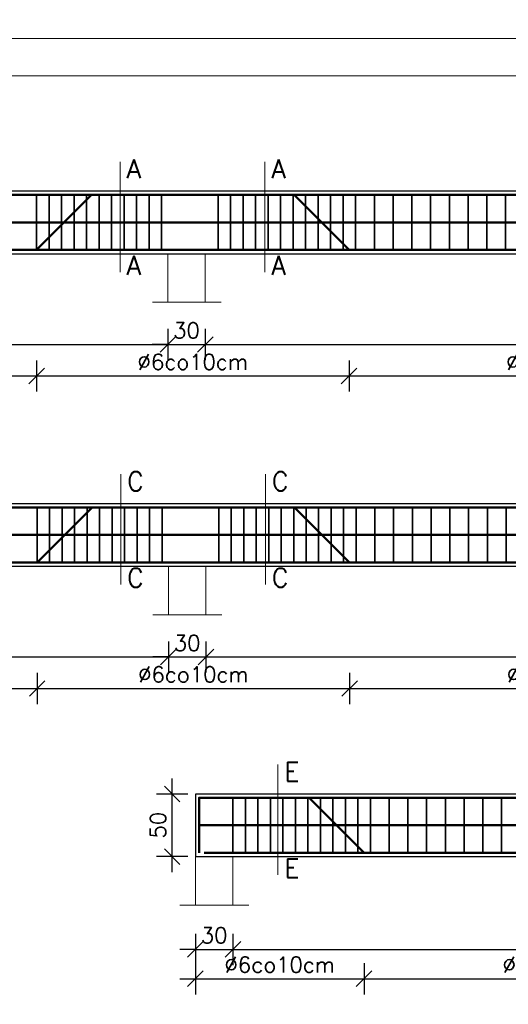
# Model space of a CAD drawing. Extents: x -19 to 9300416, y -12 to 10688993.
# Tile 30 of 106: x 4612834 to 4613225, y 5311934 to 5312722. Entities that reach past the tile are written whole.
import ezdxf

# ---------------------------------------------------------------- set-up
doc = ezdxf.new("R2010")
doc.units = 0
doc.header["$MEASUREMENT"] = 0
for name, color, linetype, lineweight in [('hatch', 253, 'Continuous', 0), ('K-SCIANY CIENKI', 163, 'Continuous', 30), ('K-STAL', 114, 'Continuous', 50), ('K-STAL CIENKI', 92, 'Continuous', 35), ('K-WYMIARY', 7, 'Continuous', 15)]:
    doc.layers.add(name, color=color, linetype=linetype, lineweight=lineweight)
doc.styles.add('Simplex', font='simplex.shx')
doc.dimstyles.new('1do50', dxfattribs={"dimscale": 5, "dimtxt": 2.5, "dimasz": 2.5, "dimexe": 2.5, "dimexo": 0.5, "dimgap": 1, "dimtad": 1, "dimdec": 1, "dimrnd": 0.5, "dimzin": 12, "dimdsep": 46, "dimtxsty": 'Simplex', "dimblk": 'OBLIQUE', "dimcen": 0.5, "dimdle": 2.5, "dimclrd": 256, "dimclre": 256, "dimclrt": 256, "dimadec": 1, "dimazin": 3, "dimtfac": 1, "dimtdec": 1, "dimtix": 1, "dimtmove": 0, "dimatfit": 3, "dimfxl": 0, "dimtolj": 1, "dimtzin": 0, "dimarcsym": 0})

# ---------------------------------------------------------------- blocks, each defined once
blk = doc.blocks.new('_Oblique')
at = {"color": 0, "linetype": 'ByBlock', "lineweight": -2}
blk.add_line((-0.5, -0.5), (0.5, 0.5), dxfattribs=at)
blk = doc.blocks.new('*D1322')
at = {"layer": 'Defpoints', "color": 0, "lineweight": 0, "ltscale": 40}
for p in [(4612952.12, 5312515.42), (4612442.12, 5312506.21), (4612952.12, 5312462.2)]:
    blk.add_point(p, dxfattribs=at)
at = {"layer": 'K-WYMIARY', "lineweight": -2, "ltscale": 40}
for p, q in [((4612442.12, 5312474.7), (4612442.12, 5312449.7)), ((4612952.12, 5312474.7), (4612952.12, 5312449.7)), ((4612429.62, 5312462.2), (4612964.62, 5312462.2))]:
    blk.add_line(p, q, dxfattribs=at)
at = {"layer": 'K-WYMIARY', "lineweight": -2, "ltscale": 40, "xscale": 12.5, "yscale": 12.5, "zscale": 12.5, "rotation": 180}
blk.add_blockref('_Oblique', (4612442.12, 5312462.2), dxfattribs=at)
at = {"layer": 'K-WYMIARY', "lineweight": -2, "ltscale": 40, "xscale": 12.5, "yscale": 12.5, "zscale": 12.5}
blk.add_blockref('_Oblique', (4612952.12, 5312462.2), dxfattribs=at)
at = {"layer": 'K-WYMIARY', "lineweight": 0, "ltscale": 40, "insert": (4612697.12, 5312473.45), "char_height": 12.5, "attachment_point": 5, "style": 'Simplex'}
blk.add_mtext('\\A1;510', dxfattribs=at)
blk = doc.blocks.new('*D1324')
at = {"layer": 'Defpoints', "color": 0, "lineweight": 0, "ltscale": 40}
for p in [(4612952.12, 5312515.42), (4612982.12, 5312496), (4612982.12, 5312462.2)]:
    blk.add_point(p, dxfattribs=at)
at = {"layer": 'K-WYMIARY', "lineweight": -2, "ltscale": 40}
for p, q in [((4612952.12, 5312474.7), (4612952.12, 5312449.7)), ((4612982.12, 5312474.7), (4612982.12, 5312449.7)), ((4612952.12, 5312462.2), (4612939.62, 5312462.2)), ((4612952.12, 5312462.2), (4612982.12, 5312462.2)), ((4612982.12, 5312462.2), (4612994.62, 5312462.2))]:
    blk.add_line(p, q, dxfattribs=at)
at = {"layer": 'K-WYMIARY', "lineweight": -2, "ltscale": 40, "xscale": 12.5, "yscale": 12.5, "zscale": 12.5}
blk.add_blockref('_Oblique', (4612952.12, 5312462.2), dxfattribs=at)
at = {"layer": 'K-WYMIARY', "lineweight": -2, "ltscale": 40, "xscale": 12.5, "yscale": 12.5, "zscale": 12.5, "rotation": 180}
blk.add_blockref('_Oblique', (4612982.12, 5312462.2), dxfattribs=at)
at = {"layer": 'K-WYMIARY', "lineweight": 0, "ltscale": 40, "insert": (4612967.12, 5312473.45), "char_height": 12.5, "attachment_point": 5, "style": 'Simplex'}
blk.add_mtext('\\A1;30', dxfattribs=at)
blk = doc.blocks.new('*D1325')
at = {"layer": 'Defpoints', "color": 0, "lineweight": 0, "ltscale": 40}
for p in [(4612982.12, 5312496), (4613552.12, 5312496), (4613552.12, 5312462.2)]:
    blk.add_point(p, dxfattribs=at)
at = {"layer": 'K-WYMIARY', "lineweight": -2, "ltscale": 40}
for p, q in [((4612982.12, 5312474.7), (4612982.12, 5312449.7)), ((4613552.12, 5312474.7), (4613552.12, 5312449.7)), ((4612969.62, 5312462.2), (4613564.62, 5312462.2))]:
    blk.add_line(p, q, dxfattribs=at)
at = {"layer": 'K-WYMIARY', "lineweight": -2, "ltscale": 40, "xscale": 12.5, "yscale": 12.5, "zscale": 12.5, "rotation": 180}
blk.add_blockref('_Oblique', (4612982.12, 5312462.2), dxfattribs=at)
at = {"layer": 'K-WYMIARY', "lineweight": -2, "ltscale": 40, "xscale": 12.5, "yscale": 12.5, "zscale": 12.5}
blk.add_blockref('_Oblique', (4613552.12, 5312462.2), dxfattribs=at)
at = {"layer": 'K-WYMIARY', "lineweight": 0, "ltscale": 40, "insert": (4613267.12, 5312473.45), "char_height": 12.5, "attachment_point": 5, "style": 'Simplex'}
blk.add_mtext('\\A1;570', dxfattribs=at)
blk = doc.blocks.new('*D1330')
at = {"layer": 'Defpoints', "color": 0, "lineweight": 0, "ltscale": 40}
for p in [(4612847.12, 5312534.83), (4612547.12, 5312462.2), (4612847.12, 5312437.01)]:
    blk.add_point(p, dxfattribs=at)
at = {"layer": 'K-WYMIARY', "lineweight": -2, "ltscale": 40}
for p, q in [((4612547.12, 5312449.51), (4612547.12, 5312424.51)), ((4612847.12, 5312449.51), (4612847.12, 5312424.51)), ((4612534.62, 5312437.01), (4612859.62, 5312437.01))]:
    blk.add_line(p, q, dxfattribs=at)
at = {"layer": 'K-WYMIARY', "lineweight": -2, "ltscale": 40, "xscale": 12.5, "yscale": 12.5, "zscale": 12.5, "rotation": 180}
blk.add_blockref('_Oblique', (4612547.12, 5312437.01), dxfattribs=at)
at = {"layer": 'K-WYMIARY', "lineweight": -2, "ltscale": 40, "xscale": 12.5, "yscale": 12.5, "zscale": 12.5}
blk.add_blockref('_Oblique', (4612847.12, 5312437.01), dxfattribs=at)
at = {"layer": 'K-WYMIARY', "lineweight": 0, "ltscale": 40, "insert": (4612697.12, 5312448.26), "char_height": 12.5, "attachment_point": 5, "style": 'Simplex'}
blk.add_mtext('\\A1;∅6co15cm', dxfattribs=at)
blk = doc.blocks.new('*D1331')
at = {"layer": 'Defpoints', "color": 0, "lineweight": 0, "ltscale": 40}
for p in [(4612847.12, 5312534.83), (4613097.12, 5312534.83), (4613097.12, 5312437.01)]:
    blk.add_point(p, dxfattribs=at)
at = {"layer": 'K-WYMIARY', "lineweight": -2, "ltscale": 40}
for p, q in [((4612847.12, 5312449.51), (4612847.12, 5312424.51)), ((4613097.12, 5312449.51), (4613097.12, 5312424.51)), ((4612834.62, 5312437.01), (4613109.62, 5312437.01))]:
    blk.add_line(p, q, dxfattribs=at)
at = {"layer": 'K-WYMIARY', "lineweight": -2, "ltscale": 40, "xscale": 12.5, "yscale": 12.5, "zscale": 12.5, "rotation": 180}
blk.add_blockref('_Oblique', (4612847.12, 5312437.01), dxfattribs=at)
at = {"layer": 'K-WYMIARY', "lineweight": -2, "ltscale": 40, "xscale": 12.5, "yscale": 12.5, "zscale": 12.5}
blk.add_blockref('_Oblique', (4613097.12, 5312437.01), dxfattribs=at)
at = {"layer": 'K-WYMIARY', "lineweight": 0, "ltscale": 40, "insert": (4612972.12, 5312448.26), "char_height": 12.5, "attachment_point": 5, "style": 'Simplex'}
blk.add_mtext('\\A1;∅6co10cm', dxfattribs=at)
blk = doc.blocks.new('*D1332')
at = {"layer": 'Defpoints', "color": 0, "lineweight": 0, "ltscale": 40}
for p in [(4613097.12, 5312534.83), (4613437.12, 5312534.83), (4613437.12, 5312437.01)]:
    blk.add_point(p, dxfattribs=at)
at = {"layer": 'K-WYMIARY', "lineweight": -2, "ltscale": 40}
for p, q in [((4613097.12, 5312449.51), (4613097.12, 5312424.51)), ((4613437.12, 5312449.51), (4613437.12, 5312424.51)), ((4613084.62, 5312437.01), (4613449.62, 5312437.01))]:
    blk.add_line(p, q, dxfattribs=at)
at = {"layer": 'K-WYMIARY', "lineweight": -2, "ltscale": 40, "xscale": 12.5, "yscale": 12.5, "zscale": 12.5, "rotation": 180}
blk.add_blockref('_Oblique', (4613097.12, 5312437.01), dxfattribs=at)
at = {"layer": 'K-WYMIARY', "lineweight": -2, "ltscale": 40, "xscale": 12.5, "yscale": 12.5, "zscale": 12.5}
blk.add_blockref('_Oblique', (4613437.12, 5312437.01), dxfattribs=at)
at = {"layer": 'K-WYMIARY', "lineweight": 0, "ltscale": 40, "insert": (4613267.12, 5312448.26), "char_height": 12.5, "attachment_point": 5, "style": 'Simplex'}
blk.add_mtext('\\A1;∅6co15cm', dxfattribs=at)
blk = doc.blocks.new('*D1336')
at = {"layer": 'Defpoints', "color": 0, "lineweight": 0, "ltscale": 40}
for p in [(4612952.57, 5312265.44), (4612442.57, 5312256.23), (4612952.57, 5312212.22)]:
    blk.add_point(p, dxfattribs=at)
at = {"layer": 'K-WYMIARY', "lineweight": -2, "ltscale": 40}
for p, q in [((4612442.57, 5312224.72), (4612442.57, 5312199.72)), ((4612952.57, 5312224.72), (4612952.57, 5312199.72)), ((4612430.07, 5312212.22), (4612965.07, 5312212.22))]:
    blk.add_line(p, q, dxfattribs=at)
at = {"layer": 'K-WYMIARY', "lineweight": -2, "ltscale": 40, "xscale": 12.5, "yscale": 12.5, "zscale": 12.5, "rotation": 180}
blk.add_blockref('_Oblique', (4612442.57, 5312212.22), dxfattribs=at)
at = {"layer": 'K-WYMIARY', "lineweight": -2, "ltscale": 40, "xscale": 12.5, "yscale": 12.5, "zscale": 12.5}
blk.add_blockref('_Oblique', (4612952.57, 5312212.22), dxfattribs=at)
at = {"layer": 'K-WYMIARY', "lineweight": 0, "ltscale": 40, "insert": (4612697.57, 5312223.47), "char_height": 12.5, "attachment_point": 5, "style": 'Simplex'}
blk.add_mtext('\\A1;510', dxfattribs=at)
blk = doc.blocks.new('*D1338')
at = {"layer": 'Defpoints', "color": 0, "lineweight": 0, "ltscale": 40}
for p in [(4612952.57, 5312265.44), (4612982.57, 5312246.02), (4612982.57, 5312212.22)]:
    blk.add_point(p, dxfattribs=at)
at = {"layer": 'K-WYMIARY', "lineweight": -2, "ltscale": 40}
for p, q in [((4612952.57, 5312224.72), (4612952.57, 5312199.72)), ((4612982.57, 5312224.72), (4612982.57, 5312199.72)), ((4612952.57, 5312212.22), (4612940.07, 5312212.22)), ((4612952.57, 5312212.22), (4612982.57, 5312212.22)), ((4612982.57, 5312212.22), (4612995.07, 5312212.22))]:
    blk.add_line(p, q, dxfattribs=at)
at = {"layer": 'K-WYMIARY', "lineweight": -2, "ltscale": 40, "xscale": 12.5, "yscale": 12.5, "zscale": 12.5}
blk.add_blockref('_Oblique', (4612952.57, 5312212.22), dxfattribs=at)
at = {"layer": 'K-WYMIARY', "lineweight": -2, "ltscale": 40, "xscale": 12.5, "yscale": 12.5, "zscale": 12.5, "rotation": 180}
blk.add_blockref('_Oblique', (4612982.57, 5312212.22), dxfattribs=at)
at = {"layer": 'K-WYMIARY', "lineweight": 0, "ltscale": 40, "insert": (4612967.57, 5312223.47), "char_height": 12.5, "attachment_point": 5, "style": 'Simplex'}
blk.add_mtext('\\A1;30', dxfattribs=at)
blk = doc.blocks.new('*D1339')
at = {"layer": 'Defpoints', "color": 0, "lineweight": 0, "ltscale": 40}
for p in [(4612982.57, 5312246.02), (4613552.57, 5312246.02), (4613552.57, 5312212.22)]:
    blk.add_point(p, dxfattribs=at)
at = {"layer": 'K-WYMIARY', "lineweight": -2, "ltscale": 40}
for p, q in [((4612982.57, 5312224.72), (4612982.57, 5312199.72)), ((4613552.57, 5312224.72), (4613552.57, 5312199.72)), ((4612970.07, 5312212.22), (4613565.07, 5312212.22))]:
    blk.add_line(p, q, dxfattribs=at)
at = {"layer": 'K-WYMIARY', "lineweight": -2, "ltscale": 40, "xscale": 12.5, "yscale": 12.5, "zscale": 12.5, "rotation": 180}
blk.add_blockref('_Oblique', (4612982.57, 5312212.22), dxfattribs=at)
at = {"layer": 'K-WYMIARY', "lineweight": -2, "ltscale": 40, "xscale": 12.5, "yscale": 12.5, "zscale": 12.5}
blk.add_blockref('_Oblique', (4613552.57, 5312212.22), dxfattribs=at)
at = {"layer": 'K-WYMIARY', "lineweight": 0, "ltscale": 40, "insert": (4613267.57, 5312223.47), "char_height": 12.5, "attachment_point": 5, "style": 'Simplex'}
blk.add_mtext('\\A1;570', dxfattribs=at)
blk = doc.blocks.new('*D1344')
at = {"layer": 'Defpoints', "color": 0, "lineweight": 0, "ltscale": 40}
for p in [(4612847.57, 5312284.85), (4612547.57, 5312212.22), (4612847.57, 5312187.03)]:
    blk.add_point(p, dxfattribs=at)
at = {"layer": 'K-WYMIARY', "lineweight": -2, "ltscale": 40}
for p, q in [((4612547.57, 5312199.53), (4612547.57, 5312174.53)), ((4612847.57, 5312199.53), (4612847.57, 5312174.53)), ((4612535.07, 5312187.03), (4612860.07, 5312187.03))]:
    blk.add_line(p, q, dxfattribs=at)
at = {"layer": 'K-WYMIARY', "lineweight": -2, "ltscale": 40, "xscale": 12.5, "yscale": 12.5, "zscale": 12.5, "rotation": 180}
blk.add_blockref('_Oblique', (4612547.57, 5312187.03), dxfattribs=at)
at = {"layer": 'K-WYMIARY', "lineweight": -2, "ltscale": 40, "xscale": 12.5, "yscale": 12.5, "zscale": 12.5}
blk.add_blockref('_Oblique', (4612847.57, 5312187.03), dxfattribs=at)
at = {"layer": 'K-WYMIARY', "lineweight": 0, "ltscale": 40, "insert": (4612697.57, 5312198.28), "char_height": 12.5, "attachment_point": 5, "style": 'Simplex'}
blk.add_mtext('\\A1;∅6co15cm', dxfattribs=at)
blk = doc.blocks.new('*D1345')
at = {"layer": 'Defpoints', "color": 0, "lineweight": 0, "ltscale": 40}
for p in [(4612847.57, 5312284.85), (4613097.57, 5312284.85), (4613097.57, 5312187.03)]:
    blk.add_point(p, dxfattribs=at)
at = {"layer": 'K-WYMIARY', "lineweight": -2, "ltscale": 40}
for p, q in [((4612847.57, 5312199.53), (4612847.57, 5312174.53)), ((4613097.57, 5312199.53), (4613097.57, 5312174.53)), ((4612835.07, 5312187.03), (4613110.07, 5312187.03))]:
    blk.add_line(p, q, dxfattribs=at)
at = {"layer": 'K-WYMIARY', "lineweight": -2, "ltscale": 40, "xscale": 12.5, "yscale": 12.5, "zscale": 12.5, "rotation": 180}
blk.add_blockref('_Oblique', (4612847.57, 5312187.03), dxfattribs=at)
at = {"layer": 'K-WYMIARY', "lineweight": -2, "ltscale": 40, "xscale": 12.5, "yscale": 12.5, "zscale": 12.5}
blk.add_blockref('_Oblique', (4613097.57, 5312187.03), dxfattribs=at)
at = {"layer": 'K-WYMIARY', "lineweight": 0, "ltscale": 40, "insert": (4612972.57, 5312198.28), "char_height": 12.5, "attachment_point": 5, "style": 'Simplex'}
blk.add_mtext('\\A1;∅6co10cm', dxfattribs=at)
blk = doc.blocks.new('*D1346')
at = {"layer": 'Defpoints', "color": 0, "lineweight": 0, "ltscale": 40}
for p in [(4613097.57, 5312284.85), (4613437.57, 5312284.85), (4613437.57, 5312187.03)]:
    blk.add_point(p, dxfattribs=at)
at = {"layer": 'K-WYMIARY', "lineweight": -2, "ltscale": 40}
for p, q in [((4613097.57, 5312199.53), (4613097.57, 5312174.53)), ((4613437.57, 5312199.53), (4613437.57, 5312174.53)), ((4613085.07, 5312187.03), (4613450.07, 5312187.03))]:
    blk.add_line(p, q, dxfattribs=at)
at = {"layer": 'K-WYMIARY', "lineweight": -2, "ltscale": 40, "xscale": 12.5, "yscale": 12.5, "zscale": 12.5, "rotation": 180}
blk.add_blockref('_Oblique', (4613097.57, 5312187.03), dxfattribs=at)
at = {"layer": 'K-WYMIARY', "lineweight": -2, "ltscale": 40, "xscale": 12.5, "yscale": 12.5, "zscale": 12.5}
blk.add_blockref('_Oblique', (4613437.57, 5312187.03), dxfattribs=at)
at = {"layer": 'K-WYMIARY', "lineweight": 0, "ltscale": 40, "insert": (4613267.57, 5312198.28), "char_height": 12.5, "attachment_point": 5, "style": 'Simplex'}
blk.add_mtext('\\A1;∅6co15cm', dxfattribs=at)
blk = doc.blocks.new('*D1366')
at = {"layer": 'Defpoints', "color": 0, "lineweight": 0, "ltscale": 40}
for p in [(4612974.19, 5312013.79), (4613109.19, 5311979.99), (4613109.19, 5311954.8)]:
    blk.add_point(p, dxfattribs=at)
at = {"layer": 'K-WYMIARY', "lineweight": -2, "ltscale": 40}
for p, q in [((4612974.19, 5311967.3), (4612974.19, 5311942.3)), ((4613109.19, 5311967.3), (4613109.19, 5311942.3)), ((4612961.69, 5311954.8), (4613121.69, 5311954.8))]:
    blk.add_line(p, q, dxfattribs=at)
at = {"layer": 'K-WYMIARY', "lineweight": -2, "ltscale": 40, "xscale": 12.5, "yscale": 12.5, "zscale": 12.5, "rotation": 180}
blk.add_blockref('_Oblique', (4612974.19, 5311954.8), dxfattribs=at)
at = {"layer": 'K-WYMIARY', "lineweight": -2, "ltscale": 40, "xscale": 12.5, "yscale": 12.5, "zscale": 12.5}
blk.add_blockref('_Oblique', (4613109.19, 5311954.8), dxfattribs=at)
at = {"layer": 'K-WYMIARY', "lineweight": 0, "ltscale": 40, "insert": (4613041.69, 5311966.05), "char_height": 12.5, "attachment_point": 5, "style": 'Simplex'}
blk.add_mtext('\\A1;∅6co10cm', dxfattribs=at)
blk = doc.blocks.new('*D1367')
at = {"layer": 'Defpoints', "color": 0, "lineweight": 0, "ltscale": 40}
for p in [(4613419.19, 5312052.61), (4613109.19, 5311979.99), (4613419.19, 5311954.8)]:
    blk.add_point(p, dxfattribs=at)
at = {"layer": 'K-WYMIARY', "lineweight": -2, "ltscale": 40}
for p, q in [((4613109.19, 5311967.3), (4613109.19, 5311942.3)), ((4613419.19, 5311967.3), (4613419.19, 5311942.3)), ((4613096.69, 5311954.8), (4613431.69, 5311954.8))]:
    blk.add_line(p, q, dxfattribs=at)
at = {"layer": 'K-WYMIARY', "lineweight": -2, "ltscale": 40, "xscale": 12.5, "yscale": 12.5, "zscale": 12.5, "rotation": 180}
blk.add_blockref('_Oblique', (4613109.19, 5311954.8), dxfattribs=at)
at = {"layer": 'K-WYMIARY', "lineweight": -2, "ltscale": 40, "xscale": 12.5, "yscale": 12.5, "zscale": 12.5}
blk.add_blockref('_Oblique', (4613419.19, 5311954.8), dxfattribs=at)
at = {"layer": 'K-WYMIARY', "lineweight": 0, "ltscale": 40, "insert": (4613264.19, 5311966.05), "char_height": 12.5, "attachment_point": 5, "style": 'Simplex'}
blk.add_mtext('\\A1;∅6co15cm', dxfattribs=at)
blk = doc.blocks.new('*D1371')
at = {"layer": 'Defpoints', "color": 0, "lineweight": 0, "ltscale": 40}
for p in [(4612974.19, 5312052.61), (4613004.19, 5312052.61), (4613004.19, 5311978.28)]:
    blk.add_point(p, dxfattribs=at)
at = {"layer": 'K-WYMIARY', "lineweight": -2, "ltscale": 40}
for p, q in [((4612974.19, 5311990.78), (4612974.19, 5311965.78)), ((4613004.19, 5311990.78), (4613004.19, 5311965.78)), ((4612974.19, 5311978.28), (4612961.69, 5311978.28)), ((4612974.19, 5311978.28), (4613004.19, 5311978.28)), ((4613004.19, 5311978.28), (4613016.69, 5311978.28))]:
    blk.add_line(p, q, dxfattribs=at)
at = {"layer": 'K-WYMIARY', "lineweight": -2, "ltscale": 40, "xscale": 12.5, "yscale": 12.5, "zscale": 12.5}
blk.add_blockref('_Oblique', (4612974.19, 5311978.28), dxfattribs=at)
at = {"layer": 'K-WYMIARY', "lineweight": -2, "ltscale": 40, "xscale": 12.5, "yscale": 12.5, "zscale": 12.5, "rotation": 180}
blk.add_blockref('_Oblique', (4613004.19, 5311978.28), dxfattribs=at)
at = {"layer": 'K-WYMIARY', "lineweight": 0, "ltscale": 40, "insert": (4612989.19, 5311989.53), "char_height": 12.5, "attachment_point": 5, "style": 'Simplex'}
blk.add_mtext('\\A1;30', dxfattribs=at)
blk = doc.blocks.new('*D1372')
at = {"layer": 'Defpoints', "color": 0, "lineweight": 0, "ltscale": 40}
for p in [(4613004.19, 5312052.61), (4613524.19, 5312013.79), (4613524.19, 5311978.28)]:
    blk.add_point(p, dxfattribs=at)
at = {"layer": 'K-WYMIARY', "lineweight": -2, "ltscale": 40}
for p, q in [((4613004.19, 5311990.78), (4613004.19, 5311965.78)), ((4613524.19, 5311990.78), (4613524.19, 5311965.78)), ((4612991.69, 5311978.28), (4613536.69, 5311978.28))]:
    blk.add_line(p, q, dxfattribs=at)
at = {"layer": 'K-WYMIARY', "lineweight": -2, "ltscale": 40, "xscale": 12.5, "yscale": 12.5, "zscale": 12.5, "rotation": 180}
blk.add_blockref('_Oblique', (4613004.19, 5311978.28), dxfattribs=at)
at = {"layer": 'K-WYMIARY', "lineweight": -2, "ltscale": 40, "xscale": 12.5, "yscale": 12.5, "zscale": 12.5}
blk.add_blockref('_Oblique', (4613524.19, 5311978.28), dxfattribs=at)
at = {"layer": 'K-WYMIARY', "lineweight": 0, "ltscale": 40, "insert": (4613264.19, 5311989.53), "char_height": 12.5, "attachment_point": 5, "style": 'Simplex'}
blk.add_mtext('\\A1;520', dxfattribs=at)
blk = doc.blocks.new('*D1387')
at = {"layer": 'Defpoints', "color": 0, "lineweight": 0, "ltscale": 40}
for p in [(4612955.6, 5312102.61), (4614124.19, 5312102.61), (4614124.19, 5312052.61)]:
    blk.add_point(p, dxfattribs=at)
at = {"layer": 'K-WYMIARY', "lineweight": -2, "ltscale": 40}
for p, q in [((4612955.6, 5312040.11), (4612955.6, 5312115.11)), ((4612968.1, 5312102.61), (4612943.1, 5312102.61)), ((4612968.1, 5312052.61), (4612943.1, 5312052.61))]:
    blk.add_line(p, q, dxfattribs=at)
at = {"layer": 'K-WYMIARY', "lineweight": -2, "ltscale": 40, "xscale": 12.5, "yscale": 12.5, "zscale": 12.5}
for p, rotation in [((4612955.6, 5312102.61), 90), ((4612955.6, 5312052.61), 270)]:
    blk.add_blockref('_Oblique', p, dxfattribs=dict(at, rotation=rotation))
at = {"layer": 'K-WYMIARY', "lineweight": 0, "ltscale": 40, "insert": (4612944.35, 5312077.61), "char_height": 12.5, "attachment_point": 5, "rotation": 90, "style": 'Simplex'}
blk.add_mtext('\\A1;50', dxfattribs=at)
blk = doc.blocks.new('*D1388')
at = {"layer": 'Defpoints', "color": 0, "lineweight": 0, "ltscale": 40}
for p in [(4612398.63, 5312334.85), (4614122.57, 5312334.85), (4614122.57, 5312284.85)]:
    blk.add_point(p, dxfattribs=at)
at = {"layer": 'K-WYMIARY', "lineweight": -2, "ltscale": 40}
for p, q in [((4612398.63, 5312272.35), (4612398.63, 5312347.35)), ((4612411.13, 5312334.85), (4612386.13, 5312334.85)), ((4612411.13, 5312284.85), (4612386.13, 5312284.85))]:
    blk.add_line(p, q, dxfattribs=at)
at = {"layer": 'K-WYMIARY', "lineweight": -2, "ltscale": 40, "xscale": 12.5, "yscale": 12.5, "zscale": 12.5}
for p, rotation in [((4612398.63, 5312334.85), 90), ((4612398.63, 5312284.85), 270)]:
    blk.add_blockref('_Oblique', p, dxfattribs=dict(at, rotation=rotation))
at = {"layer": 'K-WYMIARY', "lineweight": 0, "ltscale": 40, "insert": (4612387.38, 5312309.85), "char_height": 12.5, "attachment_point": 5, "rotation": 90, "style": 'Simplex'}
blk.add_mtext('\\A1;50', dxfattribs=at)
blk = doc.blocks.new('*D1389')
at = {"layer": 'Defpoints', "color": 0, "lineweight": 0, "ltscale": 40}
for p in [(4612398.02, 5312584.83), (4614122.12, 5312584.83), (4614122.12, 5312534.83)]:
    blk.add_point(p, dxfattribs=at)
at = {"layer": 'K-WYMIARY', "lineweight": -2, "ltscale": 40}
for p, q in [((4612398.02, 5312522.33), (4612398.02, 5312597.33)), ((4612410.52, 5312584.83), (4612385.52, 5312584.83)), ((4612410.52, 5312534.83), (4612385.52, 5312534.83))]:
    blk.add_line(p, q, dxfattribs=at)
at = {"layer": 'K-WYMIARY', "lineweight": -2, "ltscale": 40, "xscale": 12.5, "yscale": 12.5, "zscale": 12.5}
for p, rotation in [((4612398.02, 5312584.83), 90), ((4612398.02, 5312534.83), 270)]:
    blk.add_blockref('_Oblique', p, dxfattribs=dict(at, rotation=rotation))
at = {"layer": 'K-WYMIARY', "lineweight": 0, "ltscale": 40, "insert": (4612386.77, 5312559.83), "char_height": 12.5, "attachment_point": 5, "rotation": 90, "style": 'Simplex'}
blk.add_mtext('\\A1;50', dxfattribs=at)

msp = doc.modelspace()

# ---------------------------------------------------------------- linework, layer by layer
at = {"layer": 'hatch', "color": 252}
for points in [[(4612076.09, 5312707.03), (4614176.09, 5312707.03), (4614176.09, 5314181.03), (4612076.09, 5314181.03)], [(4612076.09, 5312707.03), (4614176.09, 5312707.03), (4614176.09, 5314181.03), (4612076.09, 5314181.03)], [(4612076.09, 5311233.03), (4614176.09, 5311233.03), (4614176.09, 5312707.03), (4612076.09, 5312707.03)], [(4612076.09, 5311233.03), (4614176.09, 5311233.03), (4614176.09, 5312707.03), (4612076.09, 5312707.03)], [(4612236.09, 5312677.03), (4614146.09, 5312677.03), (4614146.09, 5311263.03), (4612236.09, 5311263.03)]]:
    msp.add_lwpolyline(points, close=True, dxfattribs=at)
at = {"layer": 'K-SCIANY CIENKI'}
for points in [[(4612412.12, 5312534.83), (4614122.12, 5312534.83), (4614122.12, 5312584.83), (4612412.12, 5312584.83)], [(4612412.57, 5312284.85), (4614122.57, 5312284.85), (4614122.57, 5312334.85), (4612412.57, 5312334.85)], [(4612974.19, 5312052.61), (4614124.19, 5312052.61), (4614124.19, 5312102.61), (4612974.19, 5312102.61)]]:
    msp.add_lwpolyline(points, close=True, dxfattribs=at)
at = {"layer": 'K-STAL'}
for points in [[(4612415.12, 5312581.83), (4614119.12, 5312581.83)], [(4612847.12, 5312537.83), (4612891.12, 5312581.83), (4613053.12, 5312581.83), (4613097.12, 5312537.83)], [(4612415.12, 5312559.83), (4614119.12, 5312559.83)], [(4614117.61, 5312537.83), (4612417.12, 5312537.83)], [(4612415.57, 5312331.85), (4614119.57, 5312331.85)], [(4612847.57, 5312287.85), (4612891.57, 5312331.85), (4613053.57, 5312331.85), (4613097.57, 5312287.85)], [(4612415.57, 5312309.85), (4614119.57, 5312309.85)], [(4614118.06, 5312287.85), (4612417.56, 5312287.85)], [(4612977.19, 5312055.61), (4612977.19, 5312099.61), (4614121.19, 5312099.61), (4614121.19, 5312055.61)], [(4612977.19, 5312099.61), (4613065.19, 5312099.61), (4613109.19, 5312055.61)], [(4612977.19, 5312077.61), (4614121.19, 5312077.61)], [(4614118.52, 5312055.61), (4612981.15, 5312055.61)]]:
    msp.add_lwpolyline(points, dxfattribs=at)
at = {"layer": 'K-STAL CIENKI', "color": 2}
for p, q in [((4612847.12, 5312537.83), (4612847.12, 5312581.83)), ((4612857.12, 5312537.83), (4612857.12, 5312581.83)), ((4612867.12, 5312537.83), (4612867.12, 5312581.83)), ((4612877.12, 5312537.83), (4612877.12, 5312581.83)), ((4612887.12, 5312537.83), (4612887.12, 5312581.83)), ((4612897.12, 5312537.83), (4612897.12, 5312581.83)), ((4612907.12, 5312537.83), (4612907.12, 5312581.83)), ((4612917.12, 5312537.83), (4612917.12, 5312581.83)), ((4612927.12, 5312537.83), (4612927.12, 5312581.83)), ((4612937.12, 5312537.83), (4612937.12, 5312581.83)), ((4612947.12, 5312537.83), (4612947.12, 5312581.83)), ((4612992.36, 5312537.83), (4612992.36, 5312581.83)), ((4613002.36, 5312537.83), (4613002.36, 5312581.83)), ((4613012.36, 5312537.83), (4613012.36, 5312581.83)), ((4613022.36, 5312537.83), (4613022.36, 5312581.83)), ((4613032.36, 5312537.83), (4613032.36, 5312581.83)), ((4613042.36, 5312537.83), (4613042.36, 5312581.83)), ((4613052.36, 5312537.83), (4613052.36, 5312581.83)), ((4613062.36, 5312537.83), (4613062.36, 5312581.83)), ((4613072.36, 5312537.83), (4613072.36, 5312581.83)), ((4613082.36, 5312537.83), (4613082.36, 5312581.83)), ((4613092.36, 5312537.83), (4613092.36, 5312581.83)), ((4613102.36, 5312537.83), (4613102.36, 5312581.83)), ((4613117.36, 5312537.83), (4613117.36, 5312581.83)), ((4613132.36, 5312537.83), (4613132.36, 5312581.83)), ((4613147.36, 5312537.83), (4613147.36, 5312581.83)), ((4613162.36, 5312537.83), (4613162.36, 5312581.83)), ((4613177.36, 5312537.83), (4613177.36, 5312581.83)), ((4613192.36, 5312537.83), (4613192.36, 5312581.83)), ((4613207.36, 5312537.83), (4613207.36, 5312581.83)), ((4613222.36, 5312537.83), (4613222.36, 5312581.83)), ((4612847.57, 5312287.85), (4612847.57, 5312331.85)), ((4612857.57, 5312287.85), (4612857.57, 5312331.85)), ((4612867.57, 5312287.85), (4612867.57, 5312331.85)), ((4612877.57, 5312287.85), (4612877.57, 5312331.85)), ((4612887.57, 5312287.85), (4612887.57, 5312331.85)), ((4612897.57, 5312287.85), (4612897.57, 5312331.85)), ((4612907.57, 5312287.85), (4612907.57, 5312331.85)), ((4612917.57, 5312287.85), (4612917.57, 5312331.85)), ((4612927.57, 5312287.85), (4612927.57, 5312331.85)), ((4612937.57, 5312287.85), (4612937.57, 5312331.85)), ((4612947.57, 5312287.85), (4612947.57, 5312331.85)), ((4612992.81, 5312287.85), (4612992.81, 5312331.85)), ((4613002.81, 5312287.85), (4613002.81, 5312331.85)), ((4613012.81, 5312287.85), (4613012.81, 5312331.85)), ((4613022.81, 5312287.85), (4613022.81, 5312331.85)), ((4613032.81, 5312287.85), (4613032.81, 5312331.85)), ((4613042.81, 5312287.85), (4613042.81, 5312331.85)), ((4613052.81, 5312287.85), (4613052.81, 5312331.85)), ((4613062.81, 5312287.85), (4613062.81, 5312331.85)), ((4613072.81, 5312287.85), (4613072.81, 5312331.85)), ((4613082.81, 5312287.85), (4613082.81, 5312331.85)), ((4613092.81, 5312287.85), (4613092.81, 5312331.85)), ((4613102.81, 5312287.85), (4613102.81, 5312331.85)), ((4613117.81, 5312287.85), (4613117.81, 5312331.85)), ((4613132.81, 5312287.85), (4613132.81, 5312331.85)), ((4613147.81, 5312287.85), (4613147.81, 5312331.85)), ((4613162.81, 5312287.85), (4613162.81, 5312331.85)), ((4613177.81, 5312287.85), (4613177.81, 5312331.85)), ((4613192.81, 5312287.85), (4613192.81, 5312331.85)), ((4613207.81, 5312287.85), (4613207.81, 5312331.85)), ((4613222.81, 5312287.85), (4613222.81, 5312331.85)), ((4613004.19, 5312055.61), (4613004.19, 5312099.61)), ((4613014.19, 5312055.61), (4613014.19, 5312099.61)), ((4613024.19, 5312055.61), (4613024.19, 5312099.61)), ((4613034.19, 5312055.61), (4613034.19, 5312099.61)), ((4613044.19, 5312055.61), (4613044.19, 5312099.61)), ((4613054.19, 5312055.61), (4613054.19, 5312099.61)), ((4613064.19, 5312055.61), (4613064.19, 5312099.61)), ((4613074.19, 5312055.61), (4613074.19, 5312099.61)), ((4613084.19, 5312055.61), (4613084.19, 5312099.61)), ((4613094.19, 5312055.61), (4613094.19, 5312099.61)), ((4613104.19, 5312055.61), (4613104.19, 5312099.61)), ((4613114.19, 5312055.61), (4613114.19, 5312099.61)), ((4613129.19, 5312055.61), (4613129.19, 5312099.61)), ((4613144.19, 5312055.61), (4613144.19, 5312099.61)), ((4613159.19, 5312055.61), (4613159.19, 5312099.61)), ((4613174.19, 5312055.61), (4613174.19, 5312099.61)), ((4613189.19, 5312055.61), (4613189.19, 5312099.61)), ((4613204.19, 5312055.61), (4613204.19, 5312099.61)), ((4613219.19, 5312055.61), (4613219.19, 5312099.61))]:
    msp.add_line(p, q, dxfattribs=at)
at = {"layer": 'K-WYMIARY', "lineweight": 0, "ltscale": 40}
for p, q in [((4612914.02, 5312608.38), (4612914.02, 5312520.18)), ((4613029.86, 5312608.38), (4613029.86, 5312520.18)), ((4612412.12, 5312584.83), (4614122.12, 5312584.83)), ((4612412.12, 5312534.83), (4614122.12, 5312534.83)), ((4612952.12, 5312534.83), (4612952.12, 5312496)), ((4612982.12, 5312534.83), (4612982.12, 5312496)), ((4612939.76, 5312496), (4612994.89, 5312496)), ((4612914.47, 5312358.4), (4612914.47, 5312270.2)), ((4613030.31, 5312358.4), (4613030.31, 5312270.2)), ((4612412.57, 5312334.85), (4614122.57, 5312334.85)), ((4612412.57, 5312284.85), (4614122.57, 5312284.85)), ((4612952.57, 5312284.85), (4612952.57, 5312246.02)), ((4612982.57, 5312284.85), (4612982.57, 5312246.02)), ((4612940.2, 5312246.02), (4612995.34, 5312246.02)), ((4613040.19, 5312126.16), (4613040.19, 5312037.97)), ((4612974.19, 5312102.61), (4612974.19, 5312013.79)), ((4612974.19, 5312102.61), (4614124.19, 5312102.61)), ((4612974.19, 5312052.61), (4614124.19, 5312052.61)), ((4613004.19, 5312052.61), (4613004.19, 5312013.79)), ((4612961.83, 5312013.79), (4613016.96, 5312013.79))]:
    msp.add_line(p, q, dxfattribs=at)

# ---------------------------------------------------------------- texts
at = {"layer": 'K-WYMIARY', "char_height": 15, "attachment_point": 7, "style": 'Simplex'}
for s, insert in [('A', (4612919.01, 5312595.24)), ('A', (4613034.85, 5312595.24)), ('A', (4612919.01, 5312518.05)), ('A', (4613034.85, 5312518.05)), ('C', (4612919.46, 5312345.26)), ('C', (4613035.29, 5312345.26)), ('C', (4612919.46, 5312268.07)), ('C', (4613035.29, 5312268.07)), ('E', (4613045.18, 5312113.02)), ('E', (4613045.18, 5312035.84))]:
    msp.add_mtext(s, dxfattribs=dict(at, insert=insert))

# ---------------------------------------------------------------- dimensions: what is measured, and where the dimension line sits
at = {"layer": 'K-WYMIARY', "lineweight": 0, "ltscale": 40}
for base, p1, p2, picture, middle in [((4612398.02, 5312584.83), (4614122.12, 5312534.83), (4614122.12, 5312584.83), '*D1389', (4612386.77, 5312559.83)), ((4612398.63, 5312334.85), (4614122.57, 5312284.85), (4614122.57, 5312334.85), '*D1388', (4612387.38, 5312309.85)), ((4612955.6, 5312102.61), (4614124.19, 5312052.61), (4614124.19, 5312102.61), '*D1387', (4612944.35, 5312077.61))]:
    dim = msp.add_linear_dim(base=base, p1=p1, p2=p2, angle=90, dimstyle='1do50', dxfattribs=at)
    dim.commit()
    dim.dimension.update_dxf_attribs({"geometry": picture, "text_midpoint": middle})
for base, p1, p2, text, picture, middle in [((4612847.12, 5312437.01), (4612547.12, 5312462.2), (4612847.12, 5312534.83), '∅6co15cm', '*D1330', (4612697.12, 5312448.26)), ((4613097.12, 5312437.01), (4612847.12, 5312534.83), (4613097.12, 5312534.83), '∅6co10cm', '*D1331', (4612972.12, 5312448.26)), ((4613437.12, 5312437.01), (4613097.12, 5312534.83), (4613437.12, 5312534.83), '∅6co15cm', '*D1332', (4613267.12, 5312448.26)), ((4612847.57, 5312187.03), (4612547.57, 5312212.22), (4612847.57, 5312284.85), '∅6co15cm', '*D1344', (4612697.57, 5312198.28)), ((4613097.57, 5312187.03), (4612847.57, 5312284.85), (4613097.57, 5312284.85), '∅6co10cm', '*D1345', (4612972.57, 5312198.28)), ((4613437.57, 5312187.03), (4613097.57, 5312284.85), (4613437.57, 5312284.85), '∅6co15cm', '*D1346', (4613267.57, 5312198.28)), ((4613419.19, 5311954.8), (4613109.19, 5311979.99), (4613419.19, 5312052.61), '∅6co15cm', '*D1367', (4613264.19, 5311966.05))]:
    dim = msp.add_linear_dim(base=base, p1=p1, p2=p2, text=text, dimstyle='1do50', override={"dimtmove": 1}, dxfattribs=at)
    dim.commit()
    dim.dimension.update_dxf_attribs({"geometry": picture, "text_midpoint": middle})
for base, p1, p2, picture, middle in [((4612952.12, 5312462.2), (4612442.12, 5312506.21), (4612952.12, 5312515.42), '*D1322', (4612697.12, 5312473.45)), ((4612952.57, 5312212.22), (4612442.57, 5312256.23), (4612952.57, 5312265.44), '*D1336', (4612697.57, 5312223.47)), ((4613004.19, 5311978.28), (4612974.19, 5312052.61), (4613004.19, 5312052.61), '*D1371', (4612989.19, 5311989.53))]:
    dim = msp.add_linear_dim(base=base, p1=p1, p2=p2, dimstyle='1do50', dxfattribs=at)
    dim.commit()
    dim.dimension.update_dxf_attribs({"geometry": picture, "text_midpoint": middle})
for base, p1, p2, picture, middle in [((4612982.12, 5312462.2), (4612952.12, 5312515.42), (4612982.12, 5312496), '*D1324', (4612967.12, 5312473.45)), ((4613552.12, 5312462.2), (4612982.12, 5312496), (4613552.12, 5312496), '*D1325', (4613267.12, 5312473.45)), ((4612982.57, 5312212.22), (4612952.57, 5312265.44), (4612982.57, 5312246.02), '*D1338', (4612967.57, 5312223.47)), ((4613552.57, 5312212.22), (4612982.57, 5312246.02), (4613552.57, 5312246.02), '*D1339', (4613267.57, 5312223.47)), ((4613524.19, 5311978.28), (4613004.19, 5312052.61), (4613524.19, 5312013.79), '*D1372', (4613264.19, 5311989.53))]:
    dim = msp.add_linear_dim(base=base, p1=p1, p2=p2, dimstyle='1do50', override={"dimtmove": 1}, dxfattribs=at)
    dim.commit()
    dim.dimension.update_dxf_attribs({"geometry": picture, "text_midpoint": middle})
dim = msp.add_linear_dim(base=(4613109.19, 5311954.8), p1=(4612974.19, 5312013.79), p2=(4613109.19, 5311979.99), text='∅6co10cm', dimstyle='1do50', dxfattribs=at)
dim.commit()
dim.dimension.update_dxf_attribs({"geometry": '*D1366', "text_midpoint": (4613041.69, 5311966.05)})

doc.saveas('drawing.dxf')
